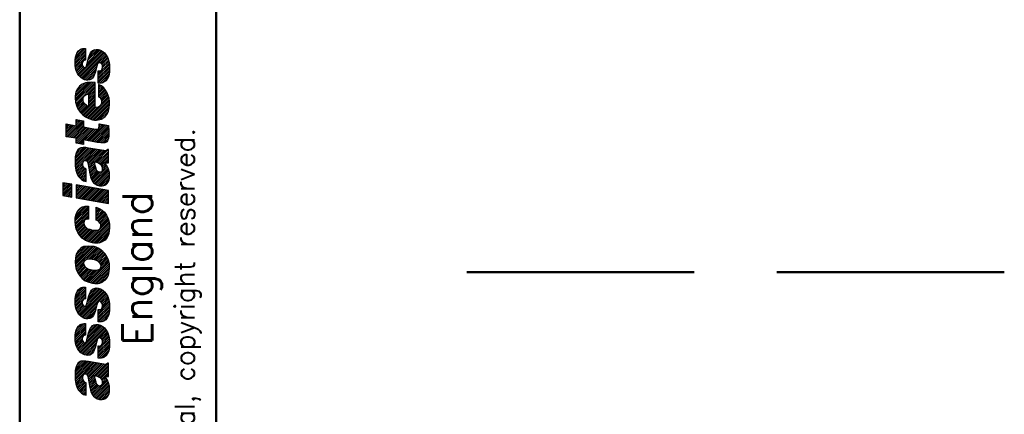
# Model space of a CAD drawing. Extents: x 0 to 411, y 0 to 279.
# Tile 11 of 13: x 221 to 316, y 135 to 173. Entities that reach past the tile are written whole.
import ezdxf

# ---------------------------------------------------------------- set-up
doc = ezdxf.new("R2010")
doc.units = 0
doc.header["$LTSCALE"] = 0.5
doc.header["$MEASUREMENT"] = 0
doc.layers.get('0').update_dxf_attribs({"linetype": 'CONTINUOUS'})
doc.layers.add('OBJECT', color=1, linetype='CONTINUOUS', lineweight=50)
doc.styles.add('ROMANS', font='romans', dxfattribs={"height": 2.5})

# ---------------------------------------------------------------- blocks, each defined once
blk = doc.blocks.new('*X3')
at = {"color": 0}
for p, q in [((11.883, 169.215), (12.859, 170.19)), ((11.883, 169.038), (12.859, 170.013)), ((11.883, 168.861), (12.859, 169.836)), ((11.885, 168.686), (12.859, 169.66)), ((11.905, 169.413), (12.839, 170.347)), ((11.956, 169.641), (12.662, 170.347)), ((12.053, 169.914), (12.447, 170.308)), ((12.198, 167.761), (14.518, 170.082)), ((12.279, 167.665), (14.617, 170.004)), ((12.367, 167.577), (14.714, 169.924)), ((12.468, 167.501), (14.788, 169.821)), ((12.97, 168.711), (14.406, 170.146)), ((13.054, 168.971), (14.286, 170.203)), ((13.109, 169.203), (14.145, 170.238)), ((13.165, 169.435), (13.985, 170.255)), ((13.266, 169.713), (13.79, 170.238)), ((13.422, 170.047), (13.479, 170.103)), ((14.098, 168.955), (14.862, 169.718)), ((14.293, 168.973), (14.926, 169.606)), ((11.905, 168.529), (12.859, 169.483)), ((11.931, 168.379), (12.583, 169.031)), ((11.963, 168.234), (12.554, 168.824)), ((12.013, 168.107), (12.592, 168.686)), ((12.577, 167.433), (14.058, 168.914)), ((12.742, 169.19), (12.859, 169.306)), ((14.108, 167.904), (15.148, 168.943)), ((14.108, 167.727), (15.175, 168.794)), ((14.382, 168.885), (14.989, 169.492)), ((14.461, 168.787), (15.042, 169.368)), ((14.49, 168.463), (15.121, 169.093)), ((14.505, 168.654), (15.083, 169.232)), ((12.072, 167.989), (12.658, 168.575)), ((12.134, 167.874), (12.777, 168.518)), ((12.689, 167.368), (13.959, 168.638)), ((12.816, 167.319), (13.889, 168.392)), ((12.972, 167.298), (13.849, 168.176)), ((13.159, 167.308), (13.773, 167.922)), ((14.108, 167.551), (15.175, 168.617)), ((14.108, 167.374), (15.175, 168.441)), ((14.108, 167.197), (15.175, 168.264)), ((14.108, 168.081), (14.21, 168.182)), ((14.108, 167.02), (15.171, 168.083)), ((14.259, 166.994), (15.149, 167.884)), ((11.883, 165.679), (13.279, 167.074)), ((11.885, 165.504), (13.462, 167.081)), ((11.899, 165.341), (13.626, 167.068)), ((11.902, 165.874), (13.086, 167.058)), ((11.913, 165.178), (13.79, 167.056)), ((11.935, 166.084), (12.878, 167.027)), ((11.949, 165.037), (13.804, 166.892)), ((12.063, 166.389), (12.591, 166.917)), ((13.404, 167.376), (13.665, 167.637)), ((14.139, 166.697), (14.251, 166.809)), ((14.139, 166.52), (14.365, 166.746)), ((14.443, 167.001), (15.097, 167.655)), ((14.797, 167.178), (14.869, 167.25)), ((12.986, 165.898), (13.804, 166.715)), ((13.162, 165.897), (13.804, 166.539)), ((13.164, 165.722), (13.804, 166.362)), ((13.164, 165.545), (13.804, 166.185)), ((13.164, 165.368), (13.804, 166.008)), ((13.164, 165.191), (13.804, 165.832)), ((14.139, 166.344), (14.468, 166.673)), ((14.139, 166.167), (14.563, 166.591)), ((14.139, 165.99), (14.654, 166.505)), ((14.139, 165.813), (14.735, 166.41)), ((14.165, 165.663), (14.815, 166.313)), ((14.265, 165.586), (14.878, 166.199)), ((14.341, 165.485), (14.941, 166.086)), ((14.395, 165.362), (14.995, 165.962)), ((14.413, 165.204), (15.043, 165.833)), ((11.986, 164.898), (12.645, 165.557)), ((12.029, 164.764), (12.645, 165.38)), ((12.076, 164.634), (12.668, 165.226)), ((12.123, 164.505), (12.713, 165.094)), ((12.194, 164.399), (12.787, 164.992)), ((12.267, 164.295), (12.879, 164.907)), ((12.34, 164.191), (12.985, 164.837)), ((12.516, 164.014), (13.804, 165.301)), ((12.607, 163.928), (13.804, 165.124)), ((12.706, 163.851), (13.804, 164.948)), ((13.159, 163.596), (15.132, 165.569)), ((13.164, 165.015), (13.804, 165.655)), ((13.164, 164.838), (13.804, 165.478)), ((13.288, 163.548), (15.156, 165.416)), ((13.421, 163.504), (15.172, 165.256)), ((13.553, 163.46), (15.175, 165.082)), ((13.704, 163.434), (15.171, 164.901)), ((14.405, 165.019), (15.088, 165.702)), ((12.428, 164.102), (13.108, 164.782)), ((12.806, 163.773), (13.804, 164.771)), ((12.916, 163.706), (13.873, 164.663)), ((13.037, 163.651), (14.058, 164.672)), ((13.874, 163.427), (15.153, 164.706)), ((14.076, 163.452), (15.124, 164.5)), ((14.296, 163.495), (15.084, 164.284)), ((14.622, 163.645), (14.897, 163.919)), ((10.999, 163.027), (11.028, 163.056)), ((10.999, 162.851), (11.177, 163.028)), ((10.999, 162.674), (11.326, 163)), ((10.999, 162.497), (11.475, 162.972)), ((10.999, 162.32), (11.624, 162.944)), ((11.018, 161.809), (12.569, 163.359)), ((11.171, 161.785), (12.676, 163.29)), ((11.324, 161.761), (12.676, 163.113)), ((11.477, 161.737), (12.676, 162.936)), ((11.975, 163.472), (11.988, 163.485)), ((11.975, 163.296), (12.133, 163.454)), ((11.975, 163.119), (12.278, 163.422)), ((11.975, 162.942), (12.423, 163.391)), ((13.11, 161.426), (14.666, 162.981)), ((13.26, 161.398), (14.816, 162.955)), ((14.169, 162.662), (14.515, 163.007)), ((14.198, 162.867), (14.364, 163.033)), ((14.2, 163.046), (14.213, 163.059)), ((10.999, 162.143), (11.773, 162.917)), ((10.999, 161.967), (11.921, 162.889)), ((11.63, 161.713), (12.676, 162.759)), ((11.783, 161.689), (12.822, 162.729)), ((11.936, 161.666), (12.971, 162.701)), ((11.975, 161.528), (13.12, 162.673)), ((11.975, 161.351), (13.268, 162.645)), ((11.998, 161.197), (13.417, 162.617)), ((12.143, 161.166), (13.566, 162.588)), ((12.288, 161.134), (13.714, 162.56)), ((12.812, 161.482), (13.874, 162.543)), ((12.961, 161.454), (14.051, 162.543)), ((13.409, 161.371), (14.967, 162.929)), ((13.558, 161.343), (15.086, 162.871)), ((13.707, 161.315), (15.095, 162.704)), ((13.856, 161.287), (15.105, 162.536)), ((14.006, 161.261), (15.114, 162.369)), ((14.17, 161.248), (15.114, 162.193)), ((14.333, 161.234), (15.114, 162.016)), ((12.433, 161.102), (12.676, 161.345)), ((12.579, 161.071), (12.676, 161.168)), ((14.508, 161.233), (15.104, 161.828)), ((14.685, 161.233), (15.084, 161.632)), ((11.883, 159.845), (12.813, 160.775)), ((11.883, 159.669), (12.972, 160.757)), ((11.883, 159.492), (13.116, 160.725)), ((11.883, 159.315), (13.266, 160.697)), ((11.883, 159.138), (13.417, 160.672)), ((11.883, 158.962), (13.569, 160.647)), ((11.906, 158.808), (13.72, 160.622)), ((11.937, 160.076), (12.635, 160.774)), ((12.017, 160.333), (12.428, 160.744)), ((12.801, 159.526), (13.872, 160.596)), ((12.956, 159.504), (14.023, 160.571)), ((13.038, 159.409), (14.175, 160.546)), ((13.098, 159.292), (14.326, 160.521)), ((13.13, 159.147), (14.478, 160.495)), ((13.155, 158.996), (14.629, 160.47)), ((13.733, 159.397), (14.776, 160.44)), ((13.869, 159.357), (15.075, 160.562)), ((14.005, 159.316), (15.084, 160.394)), ((14.144, 159.278), (15.084, 160.218)), ((11.932, 158.656), (12.672, 159.397)), ((11.965, 158.513), (12.615, 159.163)), ((13.181, 158.845), (13.719, 159.383)), ((13.205, 158.692), (13.763, 159.25)), ((14.245, 159.202), (15.084, 160.041)), ((14.336, 159.116), (15.084, 159.864)), ((14.4, 159.003), (15.084, 159.687)), ((14.459, 158.886), (14.793, 159.219)), ((14.855, 159.282), (15.084, 159.51)), ((15.032, 159.282), (15.084, 159.334)), ((12.006, 158.377), (12.63, 159.001)), ((12.05, 158.244), (12.682, 158.877)), ((12.104, 158.122), (12.758, 158.776)), ((12.159, 158), (12.867, 158.708)), ((12.239, 157.903), (12.92, 158.584)), ((12.322, 157.809), (12.92, 158.407)), ((12.418, 157.729), (12.92, 158.23)), ((13.229, 158.539), (13.793, 159.103)), ((13.252, 158.386), (13.827, 158.961)), ((13.282, 158.239), (13.868, 158.825)), ((13.314, 158.094), (13.907, 158.687)), ((13.345, 157.948), (13.953, 158.556)), ((13.384, 157.81), (14.025, 158.451)), ((13.431, 157.681), (14.136, 158.386)), ((13.49, 157.563), (14.294, 158.367)), ((13.567, 157.463), (14.996, 158.892)), ((13.647, 157.367), (15.046, 158.766)), ((13.744, 157.287), (15.094, 158.636)), ((13.846, 157.212), (15.132, 158.497)), ((13.952, 157.141), (15.169, 158.359)), ((14.082, 157.094), (15.175, 158.188)), ((14.471, 158.544), (14.938, 159.011)), ((14.474, 158.724), (14.865, 159.115)), ((10.664, 157.212), (10.792, 157.34)), ((10.664, 157.035), (10.942, 157.314)), ((10.664, 156.858), (11.093, 157.288)), ((10.664, 156.682), (11.244, 157.262)), ((10.664, 156.505), (11.395, 157.236)), ((12.517, 157.65), (12.92, 158.053)), ((12.623, 157.58), (12.92, 157.877)), ((12.747, 157.527), (12.92, 157.7)), ((12.888, 157.491), (12.92, 157.523)), ((14.223, 157.059), (15.175, 158.011)), ((14.398, 157.057), (15.175, 157.834)), ((14.595, 157.077), (15.149, 157.631)), ((10.664, 156.328), (11.546, 157.21)), ((10.664, 156.151), (11.548, 157.035)), ((10.781, 156.092), (11.548, 156.858)), ((10.932, 156.066), (11.548, 156.682)), ((11.083, 156.04), (11.548, 156.505)), ((11.233, 156.014), (11.548, 156.328)), ((11.975, 157.108), (12.009, 157.142)), ((11.975, 156.932), (12.159, 157.116)), ((11.975, 156.755), (12.309, 157.089)), ((11.975, 156.578), (12.459, 157.063)), ((11.975, 156.401), (12.61, 157.036)), ((11.975, 156.225), (12.76, 157.01)), ((11.975, 156.048), (12.91, 156.983)), ((11.998, 155.894), (13.06, 156.957)), ((12.148, 155.868), (13.211, 156.93)), ((12.299, 155.841), (13.361, 156.904)), ((12.449, 155.815), (13.511, 156.877)), ((12.599, 155.788), (13.661, 156.851)), ((12.749, 155.762), (13.812, 156.824)), ((12.9, 155.735), (13.962, 156.797)), ((13.05, 155.709), (14.112, 156.771)), ((13.2, 155.682), (14.262, 156.744)), ((13.35, 155.656), (14.413, 156.718)), ((13.501, 155.629), (14.563, 156.691)), ((13.651, 155.603), (14.713, 156.665)), ((13.801, 155.576), (14.863, 156.638)), ((13.951, 155.55), (15.014, 156.612)), ((14.102, 155.523), (15.084, 156.505)), ((14.252, 155.497), (15.084, 156.328)), ((11.384, 155.988), (11.548, 156.151)), ((11.535, 155.962), (11.548, 155.975)), ((14.402, 155.47), (15.084, 156.152)), ((14.552, 155.444), (15.084, 155.975)), ((14.703, 155.417), (15.084, 155.798)), ((14.853, 155.39), (15.084, 155.621)), ((15.003, 155.364), (15.084, 155.445)), ((11.883, 153.835), (13.154, 155.106)), ((11.883, 153.658), (13.164, 154.938)), ((11.893, 153.491), (13.164, 154.762)), ((11.907, 154.035), (12.977, 155.106)), ((11.907, 153.328), (13.164, 154.585)), ((11.926, 153.171), (13.164, 154.408)), ((11.961, 154.266), (12.791, 155.097)), ((12.088, 154.57), (12.504, 154.986)), ((13.895, 154.963), (13.91, 154.978)), ((13.895, 154.786), (14.036, 154.927)), ((13.895, 154.609), (14.163, 154.877)), ((13.895, 154.433), (14.28, 154.818)), ((13.895, 154.256), (14.394, 154.754)), ((13.895, 154.079), (14.502, 154.686)), ((13.895, 153.902), (14.596, 154.603)), ((13.901, 153.732), (14.69, 154.521)), ((14.028, 153.681), (14.768, 154.421)), ((11.952, 153.019), (13.164, 154.231)), ((11.979, 152.87), (12.734, 153.625)), ((12.035, 152.749), (12.713, 153.427)), ((12.904, 153.795), (13.164, 154.055)), ((13.087, 151.68), (15.106, 153.699)), ((13.111, 153.826), (13.164, 153.878)), ((13.211, 151.627), (15.136, 153.552)), ((13.352, 151.591), (15.163, 153.403)), ((14.13, 153.607), (14.839, 154.315)), ((14.22, 153.52), (14.907, 154.207)), ((14.299, 153.422), (14.962, 154.085)), ((14.331, 153.101), (15.062, 153.831)), ((14.348, 153.294), (15.016, 153.963)), ((12.09, 152.627), (12.746, 153.284)), ((12.149, 152.509), (12.797, 153.157)), ((12.215, 152.399), (12.884, 153.068)), ((12.281, 152.288), (12.985, 152.992)), ((12.36, 152.191), (13.086, 152.916)), ((12.449, 152.102), (13.211, 152.865)), ((12.537, 152.014), (13.351, 152.828)), ((12.638, 151.938), (13.484, 152.784)), ((12.742, 151.865), (13.636, 152.759)), ((12.846, 151.792), (13.812, 152.759)), ((12.965, 151.735), (13.989, 152.759)), ((13.494, 151.556), (15.175, 153.238)), ((13.64, 151.526), (15.175, 153.061)), ((13.8, 151.509), (15.162, 152.871)), ((13.977, 151.509), (15.146, 152.678)), ((14.165, 151.52), (15.108, 152.463)), ((14.43, 151.609), (15.028, 152.207)), ((11.888, 149.774), (13.333, 151.219)), ((11.892, 149.601), (13.496, 151.205)), ((11.903, 149.965), (13.171, 151.234)), ((11.904, 149.437), (13.65, 151.183)), ((11.92, 149.276), (13.792, 151.147)), ((11.924, 150.163), (12.979, 151.218)), ((11.945, 149.124), (13.921, 151.1)), ((11.963, 150.379), (12.778, 151.194)), ((12.138, 150.731), (12.418, 151.011)), ((12.923, 149.925), (14.039, 151.041)), ((13.151, 149.976), (14.157, 150.982)), ((13.337, 149.985), (14.272, 150.921)), ((13.486, 149.957), (14.372, 150.844)), ((13.64, 149.934), (14.471, 150.766)), ((13.783, 149.901), (14.567, 150.685)), ((13.913, 149.854), (14.655, 150.597)), ((11.971, 148.973), (12.762, 149.764)), ((13.075, 147.779), (15.099, 149.803)), ((13.201, 147.728), (15.134, 149.661)), ((14.029, 149.793), (14.744, 150.508)), ((14.13, 149.718), (14.819, 150.406)), ((14.219, 149.63), (14.885, 150.296)), ((14.282, 149.516), (14.951, 150.186)), ((14.327, 149.385), (15.004, 150.062)), ((14.335, 149.216), (15.055, 149.935)), ((12.024, 148.849), (12.716, 149.541)), ((12.083, 148.732), (12.751, 149.4)), ((12.144, 148.616), (12.804, 149.275)), ((12.21, 148.505), (12.881, 149.176)), ((12.277, 148.395), (12.982, 149.1)), ((12.354, 148.295), (13.083, 149.024)), ((12.442, 148.207), (13.198, 148.962)), ((12.531, 148.118), (13.336, 148.924)), ((12.627, 148.038), (13.481, 148.892)), ((12.727, 147.961), (13.634, 148.868)), ((12.826, 147.883), (13.8, 148.857)), ((12.95, 147.831), (14.004, 148.884)), ((13.342, 147.692), (15.17, 149.52)), ((13.484, 147.657), (15.175, 149.349)), ((13.631, 147.628), (15.175, 149.172)), ((13.788, 147.607), (15.163, 148.983)), ((13.964, 147.607), (15.147, 148.79)), ((14.149, 147.616), (15.11, 148.577)), ((14.407, 147.696), (15.038, 148.328)), ((11.883, 146.057), (12.859, 147.032)), ((11.883, 145.88), (12.859, 146.855)), ((11.898, 146.249), (12.859, 147.209)), ((11.931, 146.458), (12.715, 147.242)), ((12.01, 146.713), (12.522, 147.226)), ((12.217, 144.623), (14.55, 146.955)), ((12.305, 144.534), (14.646, 146.875)), ((12.393, 144.446), (14.737, 146.789)), ((12.934, 145.516), (14.44, 147.022)), ((13.037, 145.796), (14.327, 147.086)), ((13.092, 146.028), (14.187, 147.123)), ((13.148, 146.26), (14.043, 147.156)), ((13.235, 146.525), (13.889, 147.179)), ((13.345, 146.811), (13.614, 147.081)), ((11.883, 145.703), (12.859, 146.679)), ((11.891, 145.534), (12.859, 146.502)), ((11.911, 145.377), (12.859, 146.325)), ((11.941, 145.23), (12.565, 145.855)), ((12.5, 144.376), (14.81, 146.686)), ((12.813, 146.102), (12.859, 146.148)), ((14.108, 144.746), (15.156, 145.794)), ((14.188, 145.886), (14.883, 146.582)), ((14.329, 145.851), (14.951, 146.473)), ((14.413, 145.758), (15.019, 146.364)), ((14.472, 145.287), (15.129, 145.943)), ((14.479, 145.647), (15.059, 146.227)), ((14.505, 145.496), (15.096, 146.088)), ((11.973, 145.086), (12.554, 145.667)), ((12.03, 144.966), (12.609, 145.546)), ((12.089, 144.849), (12.682, 145.441)), ((12.153, 144.735), (12.83, 145.413)), ((12.609, 144.308), (14.006, 145.705)), ((12.724, 144.246), (13.936, 145.458)), ((12.86, 144.205), (13.877, 145.222)), ((13.025, 144.194), (13.838, 145.006)), ((14.108, 144.57), (15.175, 145.636)), ((14.108, 144.393), (15.175, 145.46)), ((14.108, 144.216), (15.175, 145.283)), ((14.108, 144.039), (15.175, 145.106)), ((14.108, 144.923), (14.263, 145.078)), ((14.135, 143.889), (15.164, 144.918)), ((13.222, 144.213), (13.742, 144.734)), ((14.311, 143.889), (15.138, 144.715)), ((14.513, 143.914), (15.065, 144.466)), ((11.883, 142.521), (12.859, 143.497)), ((11.883, 142.344), (12.859, 143.32)), ((11.883, 142.168), (12.859, 143.143)), ((11.894, 142.002), (12.859, 142.966)), ((11.896, 142.711), (12.859, 143.673)), ((11.931, 142.923), (12.745, 143.736)), ((12.01, 143.178), (12.522, 143.69)), ((12.231, 141.101), (14.566, 143.436)), ((12.312, 141.006), (14.662, 143.356)), ((12.394, 140.91), (14.749, 143.266)), ((12.508, 140.848), (14.823, 143.163)), ((12.934, 141.981), (14.459, 143.506)), ((13.036, 142.259), (14.346, 143.57)), ((13.088, 142.488), (14.211, 143.612)), ((13.14, 142.717), (14.068, 143.645)), ((13.218, 142.972), (13.89, 143.644)), ((13.325, 143.256), (13.664, 143.595)), ((14.202, 142.365), (14.893, 143.056)), ((14.335, 142.321), (14.956, 142.942)), ((11.914, 141.845), (12.859, 142.79)), ((11.946, 141.7), (12.563, 142.317)), ((11.981, 141.559), (12.554, 142.131)), ((12.04, 141.441), (12.62, 142.021)), ((12.626, 140.789), (13.996, 142.159)), ((12.853, 142.607), (12.859, 142.613)), ((14.108, 141.211), (15.157, 142.26)), ((14.108, 141.034), (15.175, 142.101)), ((14.423, 142.233), (15.019, 142.829)), ((14.473, 141.752), (15.132, 142.411)), ((14.483, 142.115), (15.061, 142.694)), ((14.505, 141.961), (15.102, 142.558)), ((12.1, 141.323), (12.699, 141.923)), ((12.164, 141.211), (12.862, 141.909)), ((12.744, 140.73), (13.923, 141.909)), ((12.885, 140.695), (13.87, 141.68)), ((13.036, 140.669), (13.826, 141.459)), ((13.222, 140.678), (13.725, 141.181)), ((14.108, 140.857), (15.175, 141.924)), ((14.108, 140.681), (15.175, 141.747)), ((14.108, 141.388), (14.295, 141.574)), ((14.108, 140.504), (15.175, 141.571)), ((14.108, 141.564), (14.114, 141.57)), ((14.165, 140.383), (15.163, 141.381)), ((14.342, 140.383), (15.128, 141.17)), ((11.883, 139.163), (12.83, 140.109)), ((11.883, 138.986), (12.985, 140.088)), ((11.932, 139.388), (12.653, 140.109)), ((12.006, 139.639), (12.448, 140.081)), ((14.553, 140.418), (15.025, 140.89)), ((11.883, 138.809), (13.13, 140.056)), ((11.883, 138.632), (13.28, 140.029)), ((11.883, 138.455), (13.431, 140.003)), ((11.884, 138.279), (13.583, 139.978)), ((11.909, 138.127), (13.734, 139.953)), ((12.818, 138.859), (13.886, 139.928)), ((12.968, 138.833), (14.037, 139.902)), ((13.044, 138.732), (14.189, 139.877)), ((13.103, 138.614), (14.34, 139.852)), ((13.132, 138.467), (14.492, 139.827)), ((13.158, 138.316), (14.642, 139.8)), ((13.724, 138.705), (14.793, 139.774)), ((13.871, 138.675), (15.084, 139.888)), ((14.018, 138.645), (15.084, 139.711)), ((14.136, 138.587), (15.084, 139.535)), ((14.254, 138.528), (15.084, 139.358)), ((14.344, 138.441), (15.084, 139.181)), ((11.934, 137.976), (12.656, 138.698)), ((11.969, 137.834), (12.615, 138.48)), ((12.009, 137.698), (12.634, 138.323)), ((12.055, 137.566), (12.689, 138.201)), ((13.183, 138.164), (13.716, 138.697)), ((13.207, 138.012), (13.767, 138.571)), ((13.231, 137.858), (13.795, 138.423)), ((13.254, 137.705), (13.831, 138.281)), ((13.574, 136.788), (15.001, 138.214)), ((14.406, 138.326), (15.084, 139.004)), ((14.455, 137.845), (14.945, 138.335)), ((14.464, 138.208), (14.799, 138.543)), ((14.474, 138.041), (14.872, 138.439)), ((14.872, 138.615), (15.084, 138.828)), ((15.049, 138.615), (15.084, 138.651)), ((12.109, 137.444), (12.765, 138.1)), ((12.167, 137.324), (12.866, 138.024)), ((12.247, 137.228), (12.92, 137.901)), ((12.331, 137.135), (12.92, 137.724)), ((12.427, 137.055), (12.92, 137.547)), ((12.527, 136.977), (12.92, 137.37)), ((13.285, 137.559), (13.871, 138.145)), ((13.317, 137.414), (13.907, 138.005)), ((13.348, 137.269), (13.953, 137.873)), ((13.387, 137.131), (14.033, 137.777)), ((13.436, 137.003), (14.14, 137.707)), ((13.495, 136.885), (14.305, 137.696)), ((13.655, 136.692), (15.051, 138.088)), ((13.753, 136.613), (15.097, 137.957)), ((13.856, 136.539), (15.135, 137.818)), ((13.962, 136.468), (15.173, 137.679)), ((14.095, 136.424), (15.175, 137.505)), ((14.238, 136.39), (15.175, 137.328)), ((12.633, 136.907), (12.92, 137.194)), ((12.76, 136.857), (12.92, 137.017)), ((12.901, 136.822), (12.92, 136.84)), ((14.414, 136.39), (15.175, 137.151)), ((14.615, 136.414), (15.146, 136.945))]:
    blk.add_line(p, q, dxfattribs=at)

msp = doc.modelspace()

# ---------------------------------------------------------------- linework, layer by layer
at = {"ltscale": 0.5, "flags": 128}
for points in [[(227.46589, 168.51773), (227.46589, 168.51773), (227.55734, 168.51773), (227.6183, 168.57869), (227.64878, 168.67013), (227.70975, 168.79206), (227.86215, 169.43217), (227.98408, 169.76746), (228.04504, 169.91987), (228.13649, 170.07228), (228.25841, 170.16372), (228.41082, 170.22469), (228.59371, 170.25517), (228.7766, 170.25517), (228.7766, 170.25517), (229.02045, 170.1942), (229.23382, 170.07228), (229.41671, 169.91987), (229.56911, 169.7065), (229.72152, 169.43217), (229.81296, 169.12735), (229.87393, 168.79206), (229.87393, 168.36532), (229.87393, 168.36532), (229.87393, 168.12147), (229.84345, 167.84713), (229.78248, 167.60328), (229.66056, 167.38991), (229.53863, 167.20702), (229.35574, 167.0851), (229.23382, 167.02414), (229.11189, 166.99365), (228.95948, 166.99365), (228.80708, 166.99365), (228.80708, 168.18243), (228.80708, 168.18243), (228.89852, 168.18243), (228.98997, 168.18243), (229.05093, 168.21291), (229.11189, 168.24339), (229.11189, 168.24339), (229.17285, 168.36532), (229.20334, 168.54821), (229.20334, 168.54821), (229.20334, 168.70061), (229.14237, 168.82254), (229.05093, 168.91398), (228.98997, 168.97495), (228.929, 168.97495), (228.929, 168.97495), (228.83756, 168.97495), (228.7766, 168.94447), (228.71563, 168.85302), (228.68515, 168.7311), (228.59371, 168.42628), (228.53274, 168.09099), (228.41082, 167.75569), (228.34986, 167.60328), (228.25841, 167.48136), (228.13649, 167.38991), (227.98408, 167.32895), (227.80119, 167.29847), (227.6183, 167.29847), (227.6183, 167.29847), (227.46589, 167.32895), (227.34397, 167.38991), (227.10012, 167.54232), (226.91723, 167.72521), (226.7953, 167.93858), (226.67338, 168.18243), (226.61241, 168.45676), (226.58193, 168.70061), (226.58193, 168.97495), (226.58193, 169.2188), (226.61241, 169.49313), (226.67338, 169.7065), (226.76482, 169.95035), (226.88675, 170.13324), (227.03915, 170.25517), (227.16108, 170.31613), (227.28301, 170.34661), (227.40493, 170.34661), (227.55734, 170.34661), (227.55734, 169.2188), (227.55734, 169.2188), (227.43541, 169.18832), (227.34397, 169.12735), (227.28301, 169.03591), (227.25252, 168.8835), (227.25252, 168.76158), (227.31349, 168.63965), (227.37445, 168.54821)], [(229.87393, 164.9514), (229.87393, 164.9514), (229.87393, 165.22573), (229.84345, 165.53055), (229.752, 165.80488), (229.66056, 166.04873), (229.50815, 166.32306), (229.32526, 166.53643), (229.11189, 166.71932), (228.83756, 166.87173), (228.83756, 165.68295), (228.83756, 165.68295), (228.95948, 165.59151), (229.05093, 165.46958), (229.11189, 165.31718), (229.11189, 165.16477), (229.11189, 165.16477), (229.11189, 165.04284), (229.08141, 164.9514), (229.02045, 164.85995), (228.95948, 164.76851), (228.86804, 164.70755), (228.7766, 164.67707), (228.65467, 164.64658), (228.50226, 164.67707), (228.50226, 167.05462), (228.50226, 167.05462), (228.106, 167.0851), (227.74023, 167.05462), (227.55734, 167.02414), (227.40493, 166.96317), (227.25252, 166.90221), (227.10012, 166.81077), (226.97819, 166.68884), (226.88675, 166.56691), (226.7953, 166.44499), (226.70386, 166.29258), (226.6429, 166.14017), (226.61241, 165.95729), (226.58193, 165.74392), (226.58193, 165.53055), (226.58193, 165.53055), (226.61241, 165.16477), (226.70386, 164.82947), (226.82578, 164.49418), (227.03915, 164.18936), (227.28301, 163.94551), (227.55734, 163.73214), (227.89263, 163.57973), (228.25841, 163.45781), (228.4413, 163.42733), (228.62419, 163.42733), (228.80708, 163.45781), (228.95948, 163.48829), (229.11189, 163.51877), (229.23382, 163.57973), (229.35574, 163.67118), (229.47767, 163.76262), (229.66056, 164.00647), (229.78248, 164.28081), (229.84345, 164.6161)], [(227.67926, 165.89632), (227.77071, 165.9268), (227.86215, 165.89632), (227.86215, 164.76851), (227.86215, 164.76851), (227.74023, 164.79899), (227.64878, 164.85995), (227.55734, 164.92092), (227.46589, 165.01236), (227.40493, 165.10381), (227.37445, 165.19525), (227.34397, 165.31718), (227.34397, 165.4391), (227.34397, 165.4391), (227.34397, 165.56103), (227.37445, 165.65247), (227.43541, 165.74392), (227.49638, 165.80488), (227.58782, 165.86584)], [(228.86804, 162.66529), (228.89852, 162.87866), (228.89852, 163.06155), (229.78248, 162.90914), (229.78248, 162.90914), (229.81296, 162.36048), (229.81296, 161.93374), (229.78248, 161.62892), (229.72152, 161.507), (229.69104, 161.41555), (229.63008, 161.32411), (229.53863, 161.26315), (229.44719, 161.23266), (229.32526, 161.23266), (229.05093, 161.23266), (228.68515, 161.26315), (227.37445, 161.507), (227.37445, 161.04978), (226.67338, 161.20218), (226.67338, 161.6594), (225.69797, 161.81181), (225.69797, 163.06155), (226.67338, 162.87866), (226.67338, 163.48829), (227.37445, 163.33588), (227.37445, 162.75674), (228.50226, 162.54337), (228.50226, 162.54337), (228.68515, 162.54337), (228.7766, 162.54337), (228.80708, 162.57385), (228.86804, 162.60433)], [(227.67926, 159.49522), (227.74023, 159.40378), (227.80119, 159.28185), (227.83167, 159.12945), (227.89263, 158.76367), (227.9536, 158.36741), (228.04504, 157.94067), (228.106, 157.7273), (228.19745, 157.54441), (228.34986, 157.36152), (228.50226, 157.2396), (228.68515, 157.11767), (228.929, 157.05671), (228.929, 157.05671), (229.17285, 157.05671), (229.35574, 157.08719), (229.53863, 157.14815), (229.66056, 157.27008), (229.752, 157.42249), (229.84345, 157.60537), (229.87393, 157.78826), (229.87393, 158.00163), (229.87393, 158.00163), (229.87393, 158.33693), (229.78248, 158.67222), (229.66056, 158.97704), (229.44719, 159.28185), (229.78248, 159.28185), (229.78248, 160.56207), (229.72152, 160.56207), (229.72152, 160.56207), (229.63008, 160.50111), (229.53863, 160.44015), (229.44719, 160.44015), (229.32526, 160.47063), (227.86215, 160.71448), (227.86215, 160.71448), (227.58782, 160.77544), (227.34397, 160.77544), (227.1306, 160.74496), (227.03915, 160.71448), (226.94771, 160.65352), (226.85627, 160.59255), (226.7953, 160.50111), (226.73434, 160.37918), (226.67338, 160.22678), (226.58193, 159.861), (226.58193, 159.3733), (226.58193, 159.3733), (226.58193, 158.94656), (226.6429, 158.58078), (226.73434, 158.27597), (226.85627, 158.00163), (227.00867, 157.81874), (227.19156, 157.66634), (227.37445, 157.54441), (227.6183, 157.48345), (227.6183, 158.67222), (227.52686, 158.73319), (227.46589, 158.76367), (227.37445, 158.88559), (227.31349, 159.038), (227.31349, 159.15993), (227.31349, 159.28185), (227.37445, 159.40378), (227.40493, 159.46474), (227.43541, 159.5257), (227.49638, 159.5257), (227.58782, 159.5257)], [(229.05093, 159.09896), (229.11189, 158.97704), (229.17285, 158.85511), (229.17285, 158.70271), (229.17285, 158.70271), (229.17285, 158.70271), (229.17285, 158.70271), (229.17285, 158.5503), (229.11189, 158.42837), (229.02045, 158.36741), (228.929, 158.36741), (228.929, 158.36741), (228.7766, 158.39789), (228.68515, 158.48934), (228.62419, 158.61126), (228.59371, 158.73319), (228.50226, 159.038), (228.47178, 159.22089), (228.41082, 159.40378), (228.71563, 159.31233), (228.83756, 159.28185), (228.95948, 159.19041)], [(226.24664, 157.20912), (225.36268, 157.36152), (225.36268, 156.11178), (226.24664, 155.95938)], [(229.78248, 156.59949), (226.67338, 157.14815), (226.67338, 155.89841), (229.78248, 155.34975)], [(227.83167, 152.88075), (227.98408, 152.85027), (228.25841, 152.75883), (228.25841, 152.75883), (228.4413, 152.75883), (228.59371, 152.75883), (228.71563, 152.75883), (228.83756, 152.78931), (228.929, 152.85027), (228.98997, 152.94172), (229.02045, 153.06364), (229.05093, 153.18557), (229.05093, 153.18557), (229.05093, 153.27701), (229.02045, 153.39894), (228.95948, 153.4599), (228.89852, 153.55134), (228.74611, 153.67327), (228.59371, 153.73423), (228.59371, 154.98397), (228.59371, 154.98397), (228.89852, 154.86205), (229.17285, 154.70964), (229.41671, 154.49627), (229.59959, 154.22194), (229.72152, 153.9476), (229.81296, 153.67327), (229.87393, 153.33797), (229.87393, 153.03316), (229.87393, 153.03316), (229.84345, 152.66738), (229.78248, 152.33209), (229.66056, 152.05775), (229.47767, 151.8139), (229.35574, 151.72246), (229.23382, 151.6615), (229.11189, 151.60053), (228.95948, 151.53957), (228.80708, 151.50909), (228.62419, 151.50909), (228.4413, 151.50909), (228.25841, 151.53957), (228.25841, 151.53957), (227.89263, 151.63101), (227.55734, 151.78342), (227.25252, 151.99679), (227.00867, 152.24064), (226.82578, 152.54546), (226.67338, 152.88075), (226.61241, 153.24653), (226.58193, 153.61231), (226.58193, 153.61231), (226.58193, 153.91712), (226.6429, 154.22194), (226.73434, 154.46579), (226.85627, 154.70964), (227.03915, 154.89253), (227.25252, 155.01445), (227.40493, 155.07542), (227.52686, 155.1059), (227.67926, 155.1059), (227.86215, 155.1059), (227.86215, 153.82568), (227.86215, 153.82568), (227.67926, 153.82568), (227.52686, 153.76471), (227.46589, 153.70375), (227.43541, 153.64279), (227.40493, 153.4599), (227.43541, 153.30749), (227.49638, 153.15509), (227.58782, 153.06364), (227.70975, 152.9722)], [(229.78248, 148.43046), (229.84345, 148.76576), (229.87393, 149.13154), (229.87393, 149.13154), (229.87393, 149.49731), (229.78248, 149.86309), (229.66056, 150.16791), (229.47767, 150.47272), (229.23382, 150.71657), (228.95948, 150.92994), (228.7766, 151.02139), (228.59371, 151.11283), (228.41082, 151.17379), (228.19745, 151.20427), (228.19745, 151.20427), (227.86215, 151.23476), (227.52686, 151.20427), (227.37445, 151.17379), (227.25252, 151.11283), (227.1306, 151.02139), (227.00867, 150.92994), (226.91723, 150.8385), (226.82578, 150.71657), (226.67338, 150.44224), (226.61241, 150.10694), (226.58193, 149.71068), (226.58193, 149.71068), (226.61241, 149.31443), (226.67338, 148.94865), (226.82578, 148.64383), (227.00867, 148.33902), (227.25252, 148.09517), (227.52686, 147.8818), (227.89263, 147.72939), (228.25841, 147.63795), (228.25841, 147.63795), (228.25841, 147.63795), (228.47178, 147.60747), (228.65467, 147.60747), (228.80708, 147.60747), (228.95948, 147.63795), (229.11189, 147.69891), (229.23382, 147.75987), (229.35574, 147.85132), (229.47767, 147.94276), (229.66056, 148.15613)], [(228.929, 149.61924), (228.98997, 149.49731), (229.02045, 149.40587), (229.05093, 149.28394), (229.05093, 149.28394), (229.02045, 149.16202), (228.98997, 149.07057), (228.929, 148.97913), (228.83756, 148.91817), (228.71563, 148.88769), (228.59371, 148.8572), (228.41082, 148.8572), (228.19745, 148.88769), (228.19745, 148.88769), (227.92312, 148.94865), (227.80119, 149.00961), (227.67926, 149.10106), (227.55734, 149.1925), (227.49638, 149.28394), (227.43541, 149.43635), (227.40493, 149.58876), (227.40493, 149.58876), (227.40493, 149.58876), (227.40493, 149.6802), (227.46589, 149.77165), (227.52686, 149.86309), (227.6183, 149.92405), (227.74023, 149.95454), (227.89263, 149.98502), (228.04504, 149.98502), (228.19745, 149.95454), (228.41082, 149.92405), (228.59371, 149.86309), (228.71563, 149.80213), (228.83756, 149.71068)], [(227.98408, 146.66254), (228.04504, 146.81495), (228.13649, 146.96736), (228.25841, 147.0588), (228.41082, 147.11976), (228.59371, 147.18073), (228.7766, 147.15024), (228.7766, 147.15024), (229.02045, 147.08928), (229.23382, 146.96736), (229.41671, 146.81495), (229.56911, 146.60158), (229.72152, 146.35773), (229.81296, 146.02243), (229.87393, 145.68714), (229.87393, 145.2604), (229.87393, 145.2604), (229.87393, 145.01654), (229.84345, 144.74221), (229.78248, 144.49836), (229.66056, 144.28499), (229.53863, 144.1021), (229.35574, 143.98018), (229.23382, 143.91921), (229.11189, 143.88873), (228.95948, 143.88873), (228.80708, 143.88873), (228.80708, 145.07751), (228.80708, 145.07751), (228.89852, 145.07751), (228.98997, 145.07751), (229.05093, 145.10799), (229.11189, 145.16895), (229.11189, 145.16895), (229.17285, 145.29088), (229.20334, 145.44328), (229.20334, 145.44328), (229.20334, 145.59569), (229.14237, 145.71762), (229.05093, 145.83954), (228.98997, 145.87002), (228.929, 145.90051), (228.929, 145.90051), (228.83756, 145.87002), (228.7766, 145.83954), (228.71563, 145.7481), (228.68515, 145.62617), (228.59371, 145.32136), (228.53274, 144.98606), (228.41082, 144.65077), (228.34986, 144.49836), (228.25841, 144.37643), (228.13649, 144.28499), (227.98408, 144.22403), (227.80119, 144.19355), (227.6183, 144.19355), (227.6183, 144.19355), (227.46589, 144.22403), (227.34397, 144.28499), (227.10012, 144.4374), (226.91723, 144.62029), (226.7953, 144.83366), (226.67338, 145.07751), (226.61241, 145.35184), (226.58193, 145.59569), (226.58193, 145.87002), (226.58193, 145.87002), (226.58193, 146.11388), (226.61241, 146.38821), (226.67338, 146.63206), (226.76482, 146.84543), (226.88675, 147.02832), (227.03915, 147.15024), (227.16108, 147.21121), (227.28301, 147.24169), (227.40493, 147.24169), (227.55734, 147.24169), (227.55734, 146.11388), (227.55734, 146.11388), (227.43541, 146.08339), (227.34397, 146.02243), (227.28301, 145.93099), (227.25252, 145.80906), (227.25252, 145.65665), (227.31349, 145.53473), (227.37445, 145.44328), (227.46589, 145.4128), (227.55734, 145.4128), (227.6183, 145.47377), (227.64878, 145.56521), (227.70975, 145.68714), (227.86215, 146.32725)], [(227.6183, 141.93792), (227.64878, 142.02936), (227.70975, 142.15129), (227.86215, 142.82188), (227.98408, 143.15718), (228.04504, 143.30958), (228.13649, 143.43151), (228.25841, 143.55344), (228.41082, 143.6144), (228.59371, 143.64488), (228.7766, 143.64488), (228.7766, 143.64488), (229.02045, 143.58392), (229.23382, 143.46199), (229.41671, 143.30958), (229.56911, 143.09621), (229.72152, 142.82188), (229.81296, 142.51707), (229.87393, 142.15129), (229.87393, 141.75503), (229.87393, 141.75503), (229.87393, 141.4807), (229.84345, 141.23685), (229.78248, 140.993), (229.66056, 140.77963), (229.53863, 140.59674), (229.35574, 140.44433), (229.23382, 140.41385), (229.11189, 140.38337), (228.95948, 140.38337), (228.80708, 140.38337), (228.80708, 141.57214), (228.80708, 141.57214), (228.89852, 141.54166), (228.98997, 141.57214), (229.05093, 141.60262), (229.11189, 141.63311), (229.11189, 141.63311), (229.17285, 141.75503), (229.20334, 141.93792), (229.20334, 141.93792), (229.20334, 142.05985), (229.14237, 142.21225), (229.05093, 142.3037), (228.98997, 142.36466), (228.929, 142.36466), (228.929, 142.36466), (228.83756, 142.36466), (228.7766, 142.3037), (228.71563, 142.24273), (228.68515, 142.12081), (228.59371, 141.81599), (228.53274, 141.4807), (228.41082, 141.1454), (228.34986, 140.993), (228.25841, 140.87107), (228.13649, 140.77963), (227.98408, 140.68818), (227.80119, 140.6577), (227.6183, 140.68818), (227.6183, 140.68818), (227.46589, 140.71866), (227.34397, 140.77963), (227.10012, 140.90155), (226.91723, 141.11492), (226.7953, 141.32829), (226.67338, 141.57214), (226.61241, 141.84648), (226.58193, 142.09033), (226.58193, 142.33418), (226.58193, 142.33418), (226.58193, 142.60851), (226.61241, 142.85236), (226.67338, 143.09621), (226.76482, 143.30958), (226.88675, 143.49247), (227.03915, 143.64488), (227.16108, 143.67536), (227.28301, 143.70584), (227.40493, 143.73632), (227.55734, 143.73632), (227.55734, 142.60851), (227.55734, 142.60851), (227.43541, 142.57803), (227.34397, 142.51707), (227.28301, 142.42562), (227.25252, 142.27322), (227.25252, 142.12081), (227.31349, 142.02936), (227.37445, 141.93792), (227.46589, 141.87696), (227.55734, 141.90744)], [(227.80119, 138.61544), (227.83167, 138.46304), (227.89263, 138.09726), (227.9536, 137.701), (228.04504, 137.27426), (228.106, 137.06089), (228.19745, 136.878), (228.34986, 136.69511), (228.50226, 136.57319), (228.68515, 136.45126), (228.929, 136.3903), (228.929, 136.3903), (229.17285, 136.3903), (229.35574, 136.42078), (229.53863, 136.48174), (229.66056, 136.60367), (229.752, 136.75608), (229.84345, 136.93897), (229.87393, 137.12185), (229.87393, 137.33522), (229.87393, 137.33522), (229.87393, 137.67052), (229.78248, 138.00582), (229.66056, 138.31063), (229.44719, 138.61544), (229.78248, 138.61544), (229.78248, 139.89566), (229.72152, 139.89566), (229.72152, 139.89566), (229.63008, 139.8347), (229.53863, 139.77374), (229.44719, 139.77374), (229.32526, 139.80422), (227.86215, 140.04807), (227.86215, 140.04807), (227.58782, 140.10903), (227.34397, 140.10903), (227.1306, 140.07855), (227.03915, 140.04807), (226.94771, 139.98711), (226.85627, 139.92615), (226.7953, 139.8347), (226.73434, 139.71278), (226.67338, 139.56037), (226.58193, 139.19459), (226.58193, 138.70689), (226.58193, 138.70689), (226.58193, 138.28015), (226.6429, 137.91437), (226.73434, 137.60956), (226.85627, 137.33522), (227.00867, 137.15234), (227.19156, 136.99993), (227.37445, 136.878), (227.6183, 136.81704), (227.6183, 138.00582), (227.52686, 138.0363), (227.46589, 138.09726), (227.37445, 138.21919), (227.31349, 138.37159), (227.31349, 138.49352), (227.31349, 138.61544), (227.37445, 138.73737), (227.40493, 138.79833), (227.43541, 138.8593), (227.49638, 138.8593), (227.58782, 138.8593), (227.67926, 138.82881), (227.74023, 138.73737)], [(228.83756, 138.58496), (228.95948, 138.524), (229.05093, 138.43256), (229.11189, 138.31063), (229.17285, 138.1887), (229.17285, 138.0363), (229.17285, 138.0363), (229.17285, 138.0363), (229.17285, 138.0363), (229.17285, 137.88389), (229.11189, 137.76196), (229.02045, 137.701), (228.929, 137.67052), (228.929, 137.67052), (228.7766, 137.73148), (228.68515, 137.82293), (228.62419, 137.91437), (228.59371, 138.06678), (228.50226, 138.37159), (228.47178, 138.55448), (228.41082, 138.70689), (228.71563, 138.64593)]]:
    msp.add_lwpolyline(points, close=True, dxfattribs=at)
at = {"layer": 'OBJECT', "color": 1, "lineweight": 50}
for p, q in [((221.19864, 272.23774), (221.19864, 6.5)), ((240.19864, 272.23774), (240.19864, 6.5))]:
    msp.add_line(p, q, dxfattribs=at)
at = {"layer": 'OBJECT'}
for p, q in [((264.47936, 148.70999), (286.47936, 148.70999)), ((294.47936, 148.70999), (316.47936, 148.70999))]:
    msp.add_line(p, q, dxfattribs=at)

# ---------------------------------------------------------------- block references
msp.add_blockref('*X3', (214.69864, 0))

# ---------------------------------------------------------------- texts
at = {"style": 'ROMANS'}
for s, height, p in [('company confidential, copyright reserved.', 1.9, (238.10091, 108.74912)), ('Hitchin     England', 2.85, (234.01202, 116.917))]:
    msp.add_text(s, height=height, rotation=90, dxfattribs=at).set_placement(p)

doc.saveas('drawing.dxf')
